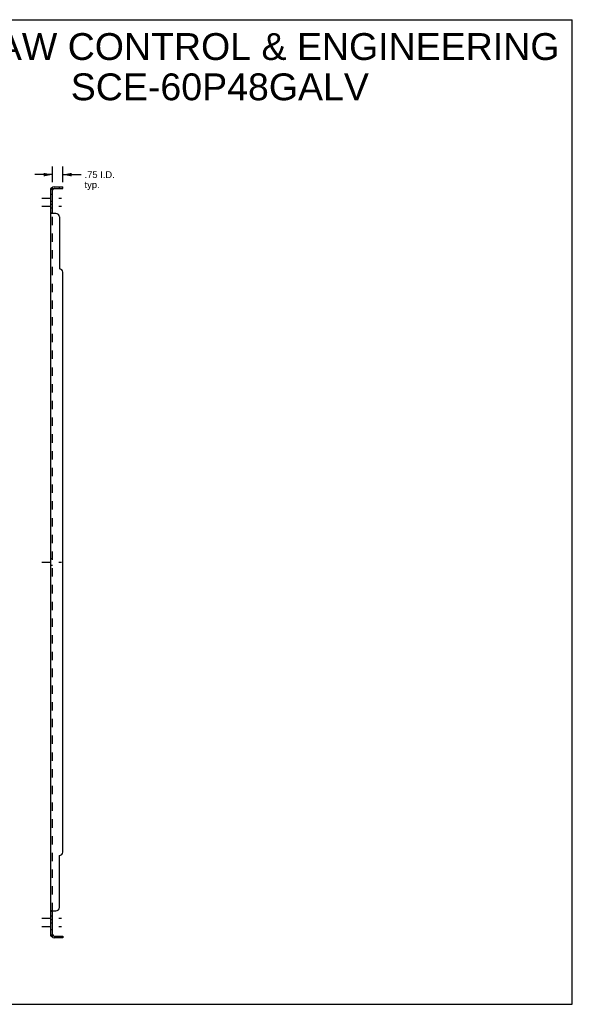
# Model space of a CAD drawing. Header units: inches. Extents: x 0 to 113, y 0 to 73.
# Tile 2 of 2: x 72 to 113, y 0 to 73. Entities that reach past the tile are written whole.
import ezdxf

# ---------------------------------------------------------------- set-up
doc = ezdxf.new("R2010")
doc.units = ezdxf.units.IN
doc.header["$LTSCALE"] = 6.233333
doc.header["$MEASUREMENT"] = 0
doc.linetypes.add('DASHED', pattern=[0.2, 0.1, -0.1])
doc.linetypes.add('HIDDEN', pattern=[0.2, 0.1, -0.1])
doc.layers.get('0').update_dxf_attribs({"linetype": 'CONTINUOUS'})
for name, color, linetype in [('21_WIDE_OR_GREATER', 7, 'CONTINUOUS'), ('DEFAULT_2', 8, 'HIDDEN'), ('DIMENSIONS', 7, 'CONTINUOUS')]:
    doc.layers.add(name, color=color, linetype=linetype)
doc.styles.get("Standard").update_dxf_attribs({"font": 'arial.ttf'})
doc.dimstyles.new('DIMSTYLE_1', dxfattribs={"dimtxt": 0.5, "dimasz": 0.666667, "dimexe": 0.09, "dimexo": 0.07, "dimgap": 0.0375, "dimtad": 0, "dimtih": 1, "dimtoh": 1, "dimzin": 4, "dimdsep": 46, "dimtxsty": 'Standard', "dimblk": '_FILLED', "dimblk1": '_FILLED', "dimblk2": '_FILLED', "dimcen": 0.09, "dimadec": 3, "dimazin": 1, "dimtfac": 1, "dimtdec": 3, "dimtofl": 0, "dimtmove": 0, "dimatfit": 3, "dimldrblk": '_FILLED', "dimfxl": 0, "dimtolj": 1, "dimtzin": 4, "dimarcsym": 0})

# ---------------------------------------------------------------- blocks, each defined once
blk = doc.blocks.new('_FILLED')
at = {"color": 0, "linetype": 'ByBlock'}
blk.add_solid([(0, 0), (-1, 0.2), (-1, -0.2)], dxfattribs=at)
blk = doc.blocks.new('*D12')
at = {"layer": '21_WIDE_OR_GREATER', "color": 2, "linetype": 'Continuous'}
for p, q in [((74.622, 61.237), (74.622, 62.392)), ((75.372, 61.237), (75.372, 62.392)), ((74.622, 61.792), (73.288, 61.792)), ((75.372, 61.792), (76.749, 61.792))]:
    blk.add_line(p, q, dxfattribs=at)
at = {"layer": '21_WIDE_OR_GREATER', "color": 2, "linetype": 'Continuous', "xscale": 0.6666666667, "yscale": 0.6666666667, "zscale": 0.6666666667}
blk.add_blockref('_FILLED', (74.622, 61.792), dxfattribs=at)
at = {"layer": '21_WIDE_OR_GREATER', "color": 2, "linetype": 'Continuous', "xscale": 0.6666666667, "yscale": 0.6666666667, "zscale": 0.6666666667, "rotation": 180}
blk.add_blockref('_FILLED', (75.372, 61.792), dxfattribs=at)
at = {"layer": '21_WIDE_OR_GREATER', "color": 2, "linetype": 'Continuous', "insert": (76.999, 62.042), "char_height": 0.5, "width": 2.24721, "attachment_point": 1, "line_spacing_factor": 0.9}
blk.add_mtext('.75 I.D.\\Ptyp.', dxfattribs=at)

msp = doc.modelspace()

# ---------------------------------------------------------------- linework, layer by layer
at = {"color": 7, "linetype": 'Continuous'}
for p, q in [((0, 73.333), (113.333, 73.333)), ((113.333, 0), (113.333, 73.333)), ((75.122, 60.77), (75.122, 60.895)), ((75.372, 60.77), (75.372, 60.895)), ((74.622, 60.77), (74.497, 60.77)), ((74.551, 60.809), (74.598, 60.77)), ((74.622, 58.931), (74.622, 60.77)), ((74.734, 60.77), (75.372, 60.77)), ((74.622, 58.931), (74.497, 58.931)), ((74.622, 6.922), (74.497, 6.922)), ((74.622, 5.083), (74.622, 6.922)), ((74.622, 5.083), (74.497, 5.083)), ((74.551, 5.044), (74.598, 5.083)), ((74.734, 5.083), (75.372, 5.083)), ((75.122, 5.083), (75.122, 4.958)), ((75.372, 5.083), (75.372, 4.958)), ((0, 0), (113.333, 0))]:
    msp.add_line(p, q, dxfattribs=at)
at = {"color": 3, "linetype": 'Continuous'}
for p, q in [((74.734, 60.895), (75.372, 60.895)), ((74.497, 5.083), (74.497, 60.77)), ((74.872, 58.895), (74.551, 58.895)), ((75.122, 58.645), (75.122, 54.77)), ((75.372, 11.333), (75.372, 54.52)), ((75.122, 7.208), (75.122, 11.083)), ((74.551, 6.958), (74.872, 6.958)), ((75.372, 4.958), (74.734, 4.958))]:
    msp.add_line(p, q, dxfattribs=at)
at = {"color": 2, "linetype": 'DASHED'}
for p, q in [((73.83, 60.052), (75.288, 60.052)), ((73.83, 59.433), (75.288, 59.433)), ((73.83, 32.927), (75.288, 32.927)), ((73.83, 6.42), (75.288, 6.42)), ((73.83, 5.802), (75.288, 5.802))]:
    msp.add_line(p, q, dxfattribs=at)
at = {"color": 3, "linetype": 'Continuous'}
for points in [[(74.519, 60.79), (74.516, 60.789), (74.513, 60.787), (74.51, 60.786), (74.507, 60.784), (74.504, 60.783), (74.502, 60.781), (74.5, 60.779), (74.499, 60.777), (74.498, 60.775), (74.497, 60.773), (74.497, 60.772), (74.497, 60.77)], [(74.551, 60.809), (74.549, 60.807), (74.546, 60.805), (74.544, 60.803), (74.541, 60.801), (74.537, 60.799), (74.534, 60.797), (74.53, 60.795), (74.526, 60.794), (74.519, 60.79)], [(74.53, 58.906), (74.523, 58.909), (74.519, 58.911), (74.516, 58.912), (74.513, 58.914), (74.51, 58.915), (74.507, 58.917), (74.504, 58.919), (74.502, 58.921), (74.5, 58.923), (74.499, 58.924), (74.498, 58.926), (74.497, 58.928), (74.497, 58.929), (74.497, 58.931)], [(74.551, 58.895), (74.549, 58.897), (74.546, 58.898), (74.544, 58.9), (74.541, 58.902), (74.537, 58.903), (74.534, 58.905), (74.53, 58.906)], [(74.523, 6.944), (74.519, 6.942), (74.516, 6.941), (74.513, 6.939), (74.51, 6.938), (74.507, 6.936), (74.504, 6.934), (74.502, 6.932), (74.5, 6.93), (74.499, 6.929), (74.498, 6.927), (74.497, 6.925), (74.497, 6.924), (74.497, 6.922)], [(74.551, 6.958), (74.549, 6.956), (74.546, 6.955), (74.544, 6.953), (74.541, 6.951), (74.537, 6.95), (74.534, 6.948), (74.53, 6.947), (74.523, 6.944)], [(74.526, 5.059), (74.519, 5.063), (74.516, 5.064), (74.513, 5.066), (74.51, 5.067), (74.507, 5.069), (74.504, 5.071), (74.502, 5.072), (74.5, 5.074), (74.499, 5.076), (74.498, 5.078), (74.497, 5.08), (74.497, 5.081), (74.497, 5.083)], [(74.551, 5.044), (74.549, 5.046), (74.546, 5.049), (74.544, 5.051), (74.541, 5.052), (74.537, 5.054), (74.534, 5.056), (74.53, 5.058), (74.526, 5.059)]]:
    msp.add_lwpolyline(points, dxfattribs=at)
at = {"color": 7, "linetype": 'Continuous'}
for points in [[(74.629, 60.756), (74.627, 60.758), (74.625, 60.76), (74.624, 60.763)], [(74.636, 60.747), (74.634, 60.749), (74.632, 60.751), (74.63, 60.753), (74.629, 60.756)], [(74.647, 60.729), (74.648, 60.73), (74.648, 60.731), (74.648, 60.732), (74.648, 60.733), (74.647, 60.734), (74.646, 60.735), (74.645, 60.736), (74.644, 60.738), (74.643, 60.739), (74.641, 60.741), (74.64, 60.743), (74.636, 60.747)], [(74.632, 58.918), (74.63, 58.919), (74.629, 58.92), (74.627, 58.922), (74.625, 58.923), (74.624, 58.925), (74.623, 58.926), (74.622, 58.928), (74.622, 58.929), (74.622, 58.931)], [(74.647, 58.895), (74.648, 58.897), (74.648, 58.899), (74.648, 58.9), (74.648, 58.902), (74.647, 58.904), (74.646, 58.905), (74.645, 58.907), (74.644, 58.908), (74.643, 58.91), (74.641, 58.911), (74.64, 58.912), (74.638, 58.914), (74.636, 58.915), (74.632, 58.918)], [(74.636, 6.938), (74.632, 6.935), (74.63, 6.934), (74.629, 6.933), (74.627, 6.931), (74.625, 6.93), (74.624, 6.928), (74.623, 6.927), (74.622, 6.925), (74.622, 6.924), (74.622, 6.922)], [(74.647, 6.958), (74.648, 6.956), (74.648, 6.954), (74.648, 6.953), (74.648, 6.951), (74.647, 6.95), (74.646, 6.948), (74.645, 6.946), (74.644, 6.945), (74.643, 6.943), (74.641, 6.942), (74.64, 6.941), (74.638, 6.939), (74.636, 6.938)], [(74.629, 5.097), (74.627, 5.095), (74.625, 5.093), (74.624, 5.09)], [(74.64, 5.11), (74.636, 5.106), (74.634, 5.104), (74.632, 5.102), (74.63, 5.1), (74.629, 5.097)], [(74.647, 5.124), (74.648, 5.123), (74.648, 5.122), (74.648, 5.121), (74.648, 5.12), (74.647, 5.119), (74.646, 5.118), (74.645, 5.117), (74.644, 5.115), (74.643, 5.114), (74.641, 5.112), (74.64, 5.11)]]:
    msp.add_lwpolyline(points, dxfattribs=at)
at = {"color": 3, "linetype": 'Continuous'}
for centre, radius, start, end in [((74.734, 60.658), 0.237, 90, 140.56585), ((74.872, 58.645), 0.25, 0, 90), ((75.122, 54.52), 0.25, 0, 90), ((75.122, 11.333), 0.25, 270, 360), ((74.872, 7.208), 0.25, 270, 360), ((74.734, 5.195), 0.237, 219.43415, 270)]:
    msp.add_arc(centre, radius, start, end, dxfattribs=at)
at = {"color": 7, "linetype": 'Continuous'}
for centre, start, end in [((74.734, 60.658), 90, 180), ((74.734, 5.195), 180, 270)]:
    msp.add_arc(centre, 0.112, start, end, dxfattribs=at)
at = {"layer": 'DEFAULT_2', "color": 8, "linetype": 'HIDDEN'}
for p, q in [((74.622, 60.302), (74.497, 60.302)), ((74.598, 60.77), (74.647, 60.729)), ((74.622, 59.802), (74.497, 59.802)), ((74.622, 59.573), (74.497, 59.573)), ((74.622, 59.292), (74.497, 59.292)), ((74.502, 58.921), (74.5, 58.923)), ((74.622, 6.922), (74.622, 58.931)), ((74.625, 58.923), (74.624, 58.925)), ((74.644, 58.908), (74.643, 58.91)), ((74.622, 33.177), (74.497, 33.177)), ((74.622, 32.677), (74.497, 32.677)), ((74.497, 6.925), (74.497, 6.924)), ((74.5, 6.93), (74.499, 6.929)), ((74.625, 6.93), (74.624, 6.928)), ((74.645, 6.946), (74.644, 6.945)), ((74.648, 6.954), (74.648, 6.953)), ((74.622, 6.561), (74.497, 6.561)), ((74.622, 6.28), (74.497, 6.28)), ((74.622, 6.052), (74.497, 6.052)), ((74.622, 5.552), (74.497, 5.552)), ((74.598, 5.083), (74.647, 5.124))]:
    msp.add_line(p, q, dxfattribs=at)
for points in [[(74.565, 60.77), (74.565, 60.77), (74.564, 60.77), (74.563, 60.77), (74.563, 60.77), (74.563, 60.77), (74.562, 60.77), (74.562, 60.77), (74.562, 60.77)], [(74.562, 60.77), (74.562, 60.77), (74.562, 60.77), (74.562, 60.77), (74.563, 60.77), (74.563, 60.77), (74.564, 60.77), (74.564, 60.77), (74.565, 60.77), (74.565, 60.77), (74.566, 60.77), (74.566, 60.77), (74.567, 60.77), (74.568, 60.769), (74.568, 60.769), (74.569, 60.769), (74.57, 60.769), (74.57, 60.769), (74.571, 60.769), (74.572, 60.769), (74.573, 60.769), (74.573, 60.768), (74.574, 60.768), (74.575, 60.768), (74.575, 60.768), (74.576, 60.768), (74.577, 60.767), (74.578, 60.767), (74.578, 60.767), (74.579, 60.767), (74.58, 60.767), (74.581, 60.766), (74.582, 60.766), (74.582, 60.766), (74.583, 60.766), (74.584, 60.765), (74.585, 60.765), (74.586, 60.765), (74.587, 60.765), (74.587, 60.764), (74.588, 60.764), (74.589, 60.764), (74.59, 60.764), (74.591, 60.763), (74.592, 60.763), (74.593, 60.763), (74.594, 60.762), (74.595, 60.762), (74.595, 60.762), (74.596, 60.761), (74.597, 60.761), (74.598, 60.761), (74.599, 60.76), (74.6, 60.76), (74.601, 60.759), (74.602, 60.759), (74.603, 60.759), (74.604, 60.758), (74.605, 60.758), (74.606, 60.757), (74.607, 60.757), (74.608, 60.757), (74.609, 60.756), (74.61, 60.756), (74.611, 60.755), (74.611, 60.755), (74.612, 60.755), (74.613, 60.754), (74.614, 60.754), (74.614, 60.754), (74.615, 60.753), (74.616, 60.753), (74.617, 60.752), (74.617, 60.752), (74.618, 60.752), (74.619, 60.751), (74.62, 60.751), (74.62, 60.751), (74.621, 60.75), (74.621, 60.75), (74.622, 60.75), (74.623, 60.749), (74.623, 60.749), (74.624, 60.749), (74.624, 60.748), (74.625, 60.748), (74.625, 60.748), (74.626, 60.747), (74.626, 60.747)], [(74.624, 60.763), (74.623, 60.765), (74.622, 60.767), (74.622, 60.769), (74.622, 60.77)], [(74.626, 60.747), (74.626, 60.747), (74.626, 60.747), (74.626, 60.747), (74.626, 60.747), (74.625, 60.747), (74.625, 60.748), (74.625, 60.748), (74.625, 60.748), (74.624, 60.748), (74.624, 60.749), (74.623, 60.749), (74.623, 60.749), (74.622, 60.75), (74.622, 60.75)], [(74.499, 58.924), (74.498, 58.926), (74.497, 58.928), (74.497, 58.929)], [(74.623, 58.926), (74.622, 58.928), (74.622, 58.929)], [(74.648, 58.899), (74.648, 58.9), (74.648, 58.902), (74.647, 58.904), (74.646, 58.905), (74.645, 58.907)], [(74.624, 6.928), (74.623, 6.927), (74.622, 6.925), (74.622, 6.924)], [(74.648, 6.951), (74.647, 6.95), (74.646, 6.948)], [(74.626, 5.106), (74.626, 5.106), (74.626, 5.106), (74.625, 5.105), (74.625, 5.105), (74.625, 5.105), (74.624, 5.105), (74.624, 5.104), (74.623, 5.104), (74.623, 5.104), (74.622, 5.103), (74.621, 5.103), (74.621, 5.103), (74.62, 5.102), (74.62, 5.102), (74.619, 5.102), (74.618, 5.101), (74.618, 5.101), (74.617, 5.101), (74.616, 5.1), (74.616, 5.1), (74.615, 5.1), (74.614, 5.099), (74.614, 5.099), (74.613, 5.099), (74.612, 5.098), (74.611, 5.098), (74.611, 5.098), (74.61, 5.097), (74.609, 5.097), (74.608, 5.097), (74.608, 5.096), (74.607, 5.096), (74.606, 5.096), (74.605, 5.095), (74.604, 5.095), (74.603, 5.094), (74.603, 5.094), (74.602, 5.094), (74.601, 5.093), (74.6, 5.093), (74.599, 5.093), (74.598, 5.092), (74.597, 5.092), (74.596, 5.092), (74.595, 5.091), (74.594, 5.091), (74.593, 5.091), (74.592, 5.09), (74.591, 5.09), (74.59, 5.089), (74.589, 5.089), (74.588, 5.089), (74.587, 5.088), (74.586, 5.088), (74.584, 5.088), (74.583, 5.087), (74.582, 5.087), (74.581, 5.087), (74.58, 5.086), (74.579, 5.086), (74.578, 5.086), (74.577, 5.086), (74.576, 5.085), (74.575, 5.085), (74.574, 5.085), (74.573, 5.085), (74.572, 5.085), (74.571, 5.084), (74.571, 5.084), (74.57, 5.084), (74.569, 5.084), (74.568, 5.084), (74.567, 5.083), (74.566, 5.083), (74.565, 5.083), (74.565, 5.083), (74.564, 5.083), (74.563, 5.083), (74.563, 5.083), (74.562, 5.083), (74.562, 5.083)], [(74.562, 5.083), (74.562, 5.083), (74.562, 5.083), (74.562, 5.083), (74.562, 5.083), (74.562, 5.083), (74.563, 5.083), (74.563, 5.083), (74.563, 5.083), (74.564, 5.083), (74.565, 5.083), (74.565, 5.083)], [(74.622, 5.103), (74.622, 5.103), (74.623, 5.104), (74.623, 5.104), (74.624, 5.104), (74.624, 5.105), (74.625, 5.105), (74.625, 5.105), (74.625, 5.105), (74.626, 5.106), (74.626, 5.106), (74.626, 5.106), (74.626, 5.106)], [(74.624, 5.09), (74.623, 5.088), (74.622, 5.086), (74.622, 5.084), (74.622, 5.083)]]:
    msp.add_lwpolyline(points, dxfattribs=at)
for centre, start, end in [((74.734, 60.658), 140.56585, 180), ((74.734, 5.195), 180, 219.43415)]:
    msp.add_arc(centre, 0.237, start, end, dxfattribs=at)

# ---------------------------------------------------------------- texts
at = {"layer": 'DIMENSIONS', "color": 2, "linetype": 'Continuous', "insert": (87.077, 72.333), "char_height": 2, "width": 50.51301, "attachment_point": 2, "line_spacing_factor": 0.9}
msp.add_mtext('SAGINAW CONTROL & ENGINEERING\\PSCE-60P48GALV', dxfattribs=at)

# ---------------------------------------------------------------- dimensions: what is measured, and where the dimension line sits
at = {"layer": '21_WIDE_OR_GREATER', "color": 2, "linetype": 'Continuous'}
dim = msp.add_linear_dim(base=(75.372, 61.792), p1=(74.622, 62.462), p2=(75.372, 62.462), text='<> I.D.\\Ptyp.', dimstyle='DIMSTYLE_1', dxfattribs=at)
dim.commit()
dim.dimension.update_dxf_attribs({"geometry": '*D12', "text_midpoint": (78.123, 61.417), "dimtype": 160})

doc.saveas('drawing.dxf')
